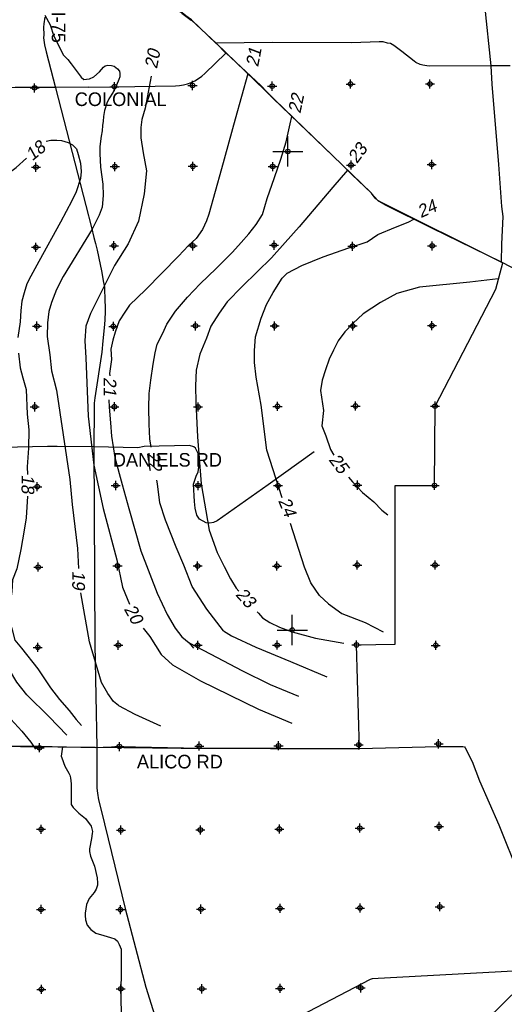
# Model space of a CAD drawing. Extents: x 97655 to 435575, y 690285 to 915232.
# Tile 10 of 15: x 235101 to 267165, y 768439 to 833602. Entities that reach past the tile are written whole.
import ezdxf

# ---------------------------------------------------------------- set-up
doc = ezdxf.new("R2010")
doc.units = 0
doc.header["$LTSCALE"] = 2000
doc.header["$PDMODE"] = 34
doc.header["$PDSIZE"] = 300
doc.layers.get('0').update_dxf_attribs({"linetype": 'CONTINUOUS'})
for name, color, linetype in [('GWCONTOURS', 11, 'CONTINUOUS'), ('MAJROADS', 9, 'CONTINUOUS'), ('SEC', 2, 'CONTINUOUS'), ('TEXT', 7, 'CONTINUOUS'), ('TSHIPS', 7, 'CONTINUOUS')]:
    doc.layers.add(name, color=color, linetype=linetype)

# ---------------------------------------------------------------- blocks, each defined once
blk = doc.blocks.new('TICK')
at = {"color": 0}
for points in [[(500, 0), (500, 1000)], [(0, 500), (1000, 500)]]:
    blk.add_lwpolyline(points, dxfattribs=at)
blk.add_point((500, 500), dxfattribs=at)

msp = doc.modelspace()

# ---------------------------------------------------------------- linework, layer by layer
at = {"layer": 'GWCONTOURS', "color": 0}
msp.add_lwpolyline([(243296, 835078), (243766, 834950, -0.02324), (243775, 834947), (244523, 834667, 0.005025), (244525, 834667), (245075, 834473, -0.044147), (245091, 834466), (245823, 834052, -0.032241), (245833, 834045), (246457, 833577, -0.026482), (246465, 833571), (248107, 832043, -0.00484), (248108, 832042), (258370, 822115, -0.019398), (258376, 822110), (258801, 821630, 0.096374), (258831, 821606), (266977, 817550, -0.003522), (266979, 817549), (267069, 817502, 0.005293)], format="xyb", dxfattribs=at)
for points in [[(236768, 833910), (237127, 833253), (237350, 832505), (237991, 831255), (238292, 830960), (238512, 830692), (238765, 830322), (239168, 829791), (239337, 829655), (239529, 829675), (239721, 829694), (240009, 829828), (240373, 830154), (240642, 830461), (240757, 830538), (240930, 830596), (241179, 830577), (241352, 830519), (241582, 830346), (241698, 830193), (241736, 830039), (241736, 829828), (241659, 829655), (241506, 829271), (241275, 828811), (241007, 828369), (240872, 828081), (240719, 827582), (240642, 827199), (240623, 826891), (240584, 826604), (240557, 826245), (240483, 825893), (240398, 825215), (240412, 824754), (240440, 823832), (240611, 822721), (240624, 821977), (240557, 821206), (240356, 820667), (239895, 819731), (237984, 816615), (237539, 815757), (237201, 814896), (237033, 814291), (236939, 813543), (236918, 812644), (237086, 811412), (237216, 810359), (237538, 809081), (238419, 803178), (238580, 801521), (238915, 798598), (239000, 797284)], [(243789, 829857), (243412, 827743), (243186, 826988), (243110, 826460), (243110, 825781), (243261, 824799), (243487, 823592), (243336, 822082), (242959, 820271), (242280, 818761), (241374, 817327), (240166, 814912), (239789, 814157), (239487, 813327), (239412, 812345), (239487, 811213), (239638, 807364), (240015, 804118), (240619, 801250), (241525, 797853), (241900, 796037), (242368, 794913)], [(250186, 830030), (249356, 827022), (248453, 823726), (247609, 820726), (247467, 820283), (247195, 819725), (246786, 819114), (246261, 818648), (245602, 817946), (243421, 815717), (242376, 814714), (242057, 814249), (241678, 813680), (241414, 812930), (241256, 812403), (241123, 811791), (241173, 811109), (241053, 810191), (241056, 810026)], [(233571, 828610), (232910, 828010), (232364, 827550), (231875, 827046), (231683, 826517), (231448, 825982), (231319, 825388), (231363, 824969), (231343, 824551), (231322, 824097), (231365, 823671), (231530, 823250), (231801, 822927), (232138, 822674), (232534, 822562), (232995, 822619), (233394, 822763), (233860, 823061), (234877, 823819), (235546, 824440)], [(243796, 805316), (243711, 805856), (243678, 806842), (243647, 807906), (243677, 808869), (243788, 809738), (243935, 810803), (244071, 811550), (244196, 812128), (244565, 812853), (244846, 813461), (245405, 814323), (246198, 815234), (247048, 816122), (248107, 817131), (249189, 818217), (249755, 818852), (250261, 819424), (250756, 820054), (251159, 820701), (251468, 821761), (251950, 823157), (252378, 824370), (252732, 825514), (252989, 826711), (253108, 827206)], [(236859, 825559), (237166, 825636), (237550, 825636), (237857, 825597), (238317, 825482), (238586, 825329), (238855, 825060), (238970, 824676), (239123, 824100), (239162, 823563), (239127, 823100), (238845, 822209), (238557, 821622), (237804, 820193), (236377, 817600), (235844, 816639), (235573, 816130), (235392, 815526), (235240, 814971), (235178, 814349), (235134, 813599), (234988, 812569)], [(256795, 823639), (255822, 822520), (253586, 819896), (252661, 818854), (251757, 817833), (250822, 816926), (249820, 815937), (248818, 814919), (248306, 814183), (247755, 813315), (247454, 812523), (247010, 811467), (246771, 810397), (246739, 809363), (246762, 808271), (246855, 805993), (247106, 802888), (247642, 799823), (248156, 798348), (248638, 797425), (249059, 796590), (249430, 795983), (249595, 795787)], [(252475, 801955), (251449, 805113), (251080, 808102), (250755, 809947), (250629, 810908), (250639, 811701), (250703, 812607), (251088, 813849), (251428, 814753), (251864, 815555), (252460, 816500), (252789, 816830), (253776, 817331), (255183, 817911), (256881, 818504), (258084, 818906), (258793, 819380), (259964, 819861), (260796, 820197), (261227, 820413)], [(223310, 785338), (223747, 785469), (224200, 785533), (224938, 785536), (225885, 785562), (231172, 785514), (232653, 785519), (240091, 785462), (245789, 785383), (257580, 785343), (257387, 792224), (259946, 792267), (259946, 802778), (262546, 802778), (262583, 808023), (266601, 815769), (267069, 817502)], [(266762, 816461), (264876, 816229), (261556, 815907), (260055, 815471), (258967, 814895), (257830, 814137), (257137, 813506), (256610, 812948), (256173, 812338), (255856, 811731), (255576, 811145), (255334, 810422), (255114, 809741), (254994, 809065), (255194, 807733), (255092, 806730), (255348, 806056), (255674, 805153), (255876, 804773)], [(235027, 811540), (235125, 810559), (235302, 809894), (235527, 809122), (235589, 807490), (235699, 806459), (235683, 805254), (235602, 804002), (235607, 803504)], [(238221, 786252), (237046, 787465), (235575, 788928), (234906, 789764), (234421, 790565), (234221, 791209), (233874, 791901), (233346, 793164), (233050, 794371), (232954, 795161), (232824, 795782), (232866, 796432), (232884, 797020), (232909, 797827), (233202, 800639), (233688, 803516), (233869, 805955), (233945, 806810), (233981, 807731), (233823, 808586), (233559, 809204), (233399, 809762), (233213, 810625), (233151, 811267)], [(241003, 808443), (241012, 807953), (241100, 806915), (241186, 806048), (241405, 804630), (241881, 802830), (242314, 801243), (243120, 798461), (244203, 795656), (244868, 794232), (245393, 793337), (245836, 792756), (246319, 792352), (246599, 792003)], [(248577, 793161), (247487, 794584), (246505, 796081), (245968, 797501), (245453, 798701), (244756, 800473), (244374, 801633), (244221, 802892), (244180, 803125)], [(256860, 803329), (257110, 803010), (257790, 802309), (258529, 801691), (259072, 801142), (259467, 800832)], [(235609, 802076), (235526, 800645), (235395, 799827), (235177, 798530), (234904, 797262), (234620, 796541), (234574, 795763), (234492, 795163), (234457, 794250), (234449, 793761), (234602, 793232), (234787, 792546), (235231, 792007), (236308, 790642), (237134, 789383), (237734, 788620), (238364, 787892), (238834, 787289), (239197, 786888)], [(254936, 795501), (254359, 796341), (253944, 797360), (253021, 800266)], [(230953, 799998), (230940, 798313), (230864, 796792), (230863, 795623), (230896, 795069), (230872, 794517), (230971, 794060), (231124, 793524), (231326, 792929), (231506, 792349), (231702, 791812), (231870, 791275), (232354, 790424), (232884, 789479), (233186, 788924), (233661, 788236), (234511, 787316), (235245, 786521), (235839, 785794), (236144, 785331)], [(241641, 788223), (241302, 788481), (240928, 789010), (240512, 789746), (239730, 792428), (239138, 795661)], [(254936, 795501), (255522, 794933), (256417, 794293), (257951, 793697), (259144, 793100)], [(250824, 794415), (250909, 794336), (251169, 794023)], [(251169, 794023), (251644, 793697), (252283, 793398), (253135, 793100), (254670, 792674), (256545, 792333)], [(243262, 793331), (243712, 792791), (244467, 791583), (245222, 790903)], [(248577, 793161), (249107, 792836), (250726, 792069), (253028, 791132), (255414, 790109)], [(246319, 792352), (248170, 791387), (249789, 790535), (251664, 789597), (253539, 788830)], [(245222, 790903), (247062, 789853), (250897, 787978), (253113, 787040)], [(241641, 788223), (242715, 787637), (244419, 786870)], [(265944, 767363), (268231, 769610)]]:
    msp.add_lwpolyline(points, dxfattribs=at)
at = {"layer": 'MAJROADS', "color": 0}
for points in [[(266978, 817549), (267008, 818736), (267080, 820578), (266993, 821233), (266813, 824024), (266359, 829332), (266295, 830559), (265887, 834564), (265864, 834891), (265414, 835238), (265389, 836378), (265368, 837970), (265442, 838916), (265413, 839536)], [(248132, 832009), (246476, 833588), (246093, 833868), (245843, 834062), (245843, 834062), (245167, 834453)], [(236769, 833780), (236687, 833337), (236672, 833109), (236689, 832604), (236679, 832404), (236746, 831933), (236850, 831473), (237479, 829096), (239478, 821311), (239845, 819845), (240004, 819185), (240112, 818783), (240227, 818342), (240432, 817410), (240505, 816976), (240653, 816209), (240702, 815893), (240717, 815577), (240732, 815297), (240764, 814313), (240736, 813720), (240695, 813201), (240602, 812354), (240530, 811589), (240062, 808568), (240024, 808219), (240021, 807737)], [(267544, 830541), (266295, 830559), (262223, 830522), (262039, 830557), (261779, 830601), (261604, 830644), (261320, 830780), (261211, 830848), (260378, 831499), (260037, 831770), (259853, 831888), (259645, 832016), (259436, 832059), (259160, 832128), (258892, 832130), (257073, 832060), (251811, 832082), (248107, 832043)], [(248748, 831384), (248107, 832043)], [(268297, 816869), (266978, 817549), (262361, 819804), (259297, 821327), (258814, 821615), (258631, 821801), (258373, 822113), (257075, 823363), (256418, 824029), (251851, 828412), (251053, 829247), (248773, 831376)], [(239660, 829126), (237457, 829120), (234803, 829119), (233653, 829063), (233231, 829009), (232918, 828901), (232310, 828621), (231897, 828296), (227549, 824271), (227303, 824083), (227108, 823981), (226597, 823779), (226362, 823725), (225508, 823624), (220257, 823576), (214987, 823563), (208874, 823508)], [(240021, 807737), (240008, 805417), (240073, 792256), (240195, 785452), (240202, 783450), (240208, 783043), (240209, 782743), (240239, 782413), (240311, 781982), (240481, 781285), (242077, 774777), (243438, 769563), (245392, 763377)], [(254581, 804997), (251537, 802815), (248175, 800435), (247928, 800318), (247682, 800271), (247444, 800309), (246991, 800557), (246824, 800807), (246713, 801282), (246661, 801706), (246605, 802860), (246788, 803391), (246911, 803690), (247007, 804313), (246983, 804649), (246908, 804903), (246739, 805247), (246632, 805342), (246339, 805423), (243341, 805357), (242908, 805276), (240009, 805329), (237589, 805350), (236951, 805352), (232941, 805273)], [(223310, 785338), (223747, 785469), (224200, 785533), (224938, 785536), (225885, 785562), (231172, 785514), (234004, 785518), (236308, 785525), (240094, 785431), (241704, 785493), (247007, 785386), (252211, 785381), (257556, 785366), (262811, 785502), (264412, 785507), (264537, 785472), (264579, 785413), (265033, 784505), (265517, 783228), (266794, 780319), (268152, 776974)], [(237940, 785485), (237854, 784872), (237883, 784744), (238095, 784208), (238357, 783731), (238419, 783603), (238471, 783435), (238500, 783037), (238509, 782426), (238517, 781671), (238635, 781457), (239012, 781088), (239458, 780732), (239832, 780222), (239913, 779871), (239900, 779739), (239850, 779411), (239717, 778718), (239713, 778557), (239785, 778238), (240046, 777587), (240229, 776815), (240251, 776447), (240244, 776325), (240158, 776066), (240020, 775829), (239703, 775449), (239512, 775042), (239439, 774467), (239438, 774313), (239461, 774034), (239572, 773685), (239811, 773396), (240136, 773158), (240671, 772990), (241108, 772854), (241387, 772765), (241570, 772620), (241685, 772396), (241806, 772094), (241813, 770694), (241783, 769219), (241868, 763910)], [(315710, 770097), (310472, 769985), (305184, 769874), (299871, 769780), (294592, 769703), (289313, 769717), (284009, 769715), (279929, 769763), (278772, 769671), (274892, 769658), (274432, 769737), (274248, 769822), (273814, 770102), (273465, 770465), (273207, 770668), (273015, 770778), (272763, 770846), (269798, 770751), (258426, 770130), (258294, 770083), (245978, 763663)]]:
    msp.add_lwpolyline(points, dxfattribs=at)
msp.add_lwpolyline([(239660, 829126), (241353, 829168, -0.002282), (241379, 829168), (245399, 829231, 0.191249), (247351, 830042), (248740, 831392)], format="xyb", dxfattribs=at)
at = {"layer": 'SEC', "color": 0}
for p in [(246536, 829249), (256993, 829343), (262246, 829348), (236087, 829088), (241366, 829168), (251806, 829204), (262360, 824019), (236176, 823842), (241396, 823881), (246557, 823903), (251844, 823883), (257022, 823981), (236172, 818539), (241334, 818645), (246554, 818633), (251933, 818680), (257119, 818610), (262389, 818631), (236245, 813319), (241297, 813308), (246735, 813337), (251971, 813334), (257132, 813331), (262377, 813353), (236098, 807982), (241368, 807987), (246907, 807974), (252160, 808012), (257321, 808035), (262583, 808023), (236262, 802695), (241458, 802775), (246904, 802771), (252190, 802767), (257444, 802798), (262546, 802778), (236326, 797374), (241571, 797454), (246875, 797451), (252120, 797447), (257440, 797511), (262585, 797508), (241627, 792209), (246880, 792197), (252133, 792211), (257387, 792224), (262631, 792196), (236297, 792062), (257535, 785613), (262814, 785676), (236412, 785417), (241699, 785497), (246978, 785528), (252223, 785549), (236517, 780021), (241795, 779967), (247057, 779981), (252285, 780036), (257606, 780099), (262851, 780213), (236513, 774717), (241766, 774706), (247095, 774735), (252324, 774791), (257619, 774812), (262898, 774893), (236535, 769430), (241788, 769461), (247150, 769465), (252337, 769496), (257666, 769525)]:
    msp.add_point(p, dxfattribs=at)

# ---------------------------------------------------------------- block references
at = {"layer": 'TSHIPS', "color": 0, "xscale": 2, "yscale": 2, "zscale": 2}
for p in [(251844, 823883), (252133, 792211)]:
    msp.add_blockref('TICK', p, dxfattribs=at)

# ---------------------------------------------------------------- texts
at = {"layer": 'GWCONTOURS', "color": 0, "oblique": 10}
for s, rotation, p in [('20', 79, (244181, 830318)), ('21', 79, (250876, 830441)), ('22', 78, (253669, 827360)), ('18', 39, (235924, 824216)), ('23', 53, (257407, 824033)), ('24', 24, (261637, 820460)), ('21', 270, (240652, 809951)), ('22', 278.5299, (243510, 804932)), ('25', 307, (255511, 804475)), ('18', 270, (235222, 803504)), ('24', 292.17497, (252187, 801776)), ('19', 270, (238578, 797133)), ('23', 312, (249335, 795532)), ('20', 299, (241975, 794603))]:
    msp.add_text(s, height=844, rotation=rotation, dxfattribs=at).set_placement(p)
at = {"layer": 'TEXT', "color": 0}
msp.add_text('I-75', height=900, rotation=270, dxfattribs=at).set_placement((237226, 834139))
for s, p in [('COLONIAL', (238742, 827889)), ('DANIELS RD', (241264, 804023)), ('ALICO RD', (242856, 784051))]:
    msp.add_text(s, height=900, dxfattribs=at).set_placement(p)

doc.saveas('drawing.dxf')
